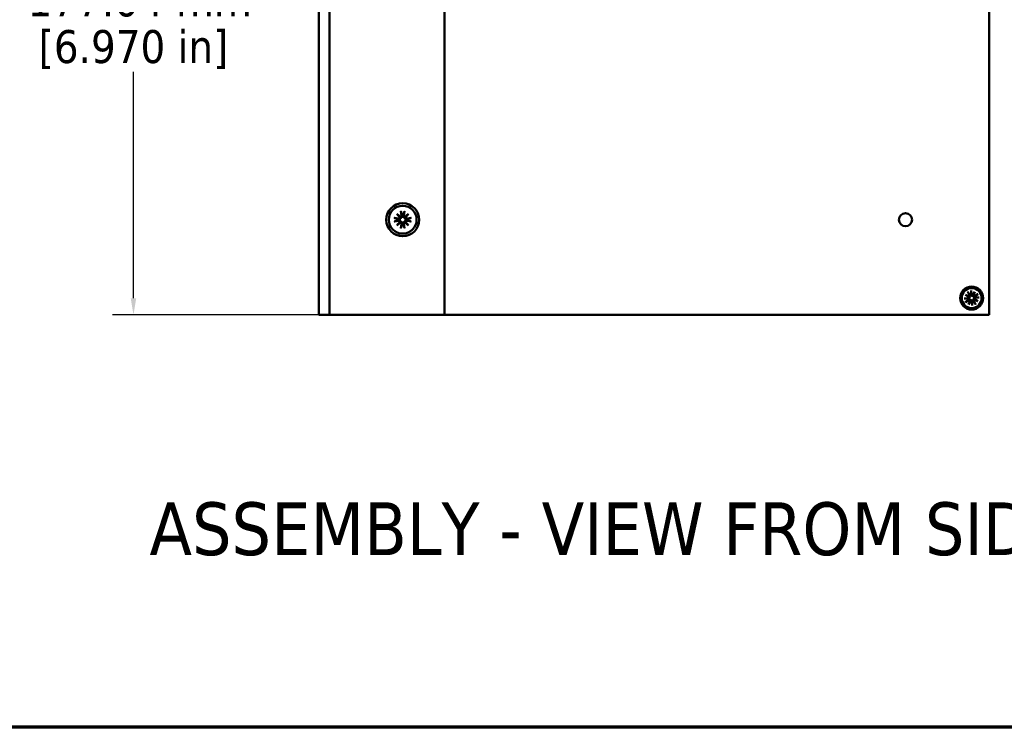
# Model space of a CAD drawing. Header units: millimetres. Extents: x 25 to 1702, y 51 to 1067.
# Tile 9 of 15: x 790 to 1088, y 51 to 265. Entities that reach past the tile are written whole.
import ezdxf

# ---------------------------------------------------------------- set-up
doc = ezdxf.new("R2010")
doc.units = ezdxf.units.MM
doc.header["$LTSCALE"] = 2
for name, color, linetype, lineweight in [('Border (ANSI)', 7, 'Continuous', 70), ('Dimension (ANSI)', 7, 'Continuous', 25), ('Symbol (ANSI)', 7, 'Continuous', 25), ('Visible (ANSI)', 7, 'Continuous', 50)]:
    doc.layers.add(name, color=color, linetype=linetype, lineweight=lineweight)
doc.styles.add('Label Text (ANSI)', font='tahoma.ttf')
doc.styles.add('Note Text (ANSI)', font='tahoma.ttf')
doc.dimstyles.new('Default - mm (ANSI)', dxfattribs={"dimscale": 2, "dimtxt": 5, "dimasz": 2.5, "dimexe": 3.175, "dimexo": 1.6002, "dimgap": 0.8, "dimtad": 0, "dimtih": 1, "dimtoh": 1, "dimrnd": 1e-08, "dimzin": 0, "dimdsep": 46, "dimtxsty": 'Note Text (ANSI)', "dimcen": 0.09, "dimdle": 10, "dimclrd": 256, "dimclre": 256, "dimclrt": 256, "dimadec": 1, "dimazin": 0, "dimtfac": 0.6096, "dimtofl": 0, "dimtmove": 0, "dimatfit": 3, "dimldrblk": 'Filled-1', "dimfxl": 1, "dimtolj": 1, "dimtzin": 0, "dimlwd": -1, "dimlwe": -1, "dimarcsym": 0})

# ---------------------------------------------------------------- blocks, each defined once
blk = doc.blocks.new('*D7')
at = {"layer": 'Defpoints', "color": 0, "transparency": 16777216}
for p in [(884.44, 352.89), (824.06, 175.85), (884.44, 175.85)]:
    blk.add_point(p, dxfattribs=at)
at = {"layer": 'Dimension (ANSI)', "transparency": 16777216}
for p, q in [((881.24, 352.89), (817.71, 352.89)), ((824.06, 347.89), (824.06, 279.32)), ((824.06, 180.85), (824.06, 249.43)), ((881.24, 175.85), (817.71, 175.85))]:
    blk.add_line(p, q, dxfattribs=at)
for points in [[(823.22, 347.89), (824.89, 347.89), (824.06, 352.89)], [(823.22, 180.85), (824.89, 180.85), (824.06, 175.85)]]:
    blk.add_solid(points, dxfattribs=at)
at = {"layer": 'Dimension (ANSI)', "transparency": 16777216, "char_height": 10, "attachment_point": 5, "style": 'Note Text (ANSI)'}
for s, insert in [('\\A1; 177.04 mm', (824.06, 271.18)), ('\\A1;[6.970 in]', (824.06, 256.23))]:
    blk.add_mtext(s, dxfattribs=dict(at, insert=insert))
blk = doc.blocks.new('Filled-1')
at = {"color": 0}
for p, q in [((0, 0), (-1, 0.333)), ((-1, 0.333), (-1, -0.333)), ((-1, 0), (0, 0)), ((-1, -0.333), (0, 0))]:
    blk.add_line(p, q, dxfattribs=at)
at = {"color": 0, "flags": 128}
blk.add_lwpolyline([(-1, -0.333), (0, 0), (-1, 0.333), (-1, -0.333)], dxfattribs=at)
at = {"color": 0}
blk.add_solid([(-1, -0.333), (0, 0), (-1, 0.333), (-1, -0.333)], dxfattribs=at)
blk = doc.blocks.new('Borders Default Border')
at = {"layer": 'Border (ANSI)', "flags": 128}
blk.add_lwpolyline([(12.7, 25.4), (12.7, 533.4), (850.9, 533.4), (850.9, 25.4), (12.7, 25.4)], dxfattribs=at)

msp = doc.modelspace()

# ---------------------------------------------------------------- linework, layer by layer
at = {"layer": 'Visible (ANSI)'}
for p, q in [((880.2651, 175.8527), (880.2651, 352.8907)), ((883.4401, 175.8527), (883.4401, 352.8907)), ((918.3651, 175.8527), (918.3651, 352.8907)), ((1083.4651, 352.9003), (1083.4651, 175.8623)), ((903.887, 206.4344), (905.007, 205.4783)), ((903.887, 206.4344), (904.818, 205.5033)), ((904.843, 205.3143), (903.887, 206.4344)), ((905.1262, 207.2442), (905.3218, 205.8658)), ((906.2039, 207.2442), (906.0083, 205.8658)), ((906.3231, 205.4783), (907.4431, 206.4344)), ((907.4431, 206.4344), (906.4871, 205.3143)), ((907.4431, 206.4344), (906.5121, 205.5033)), ((903.0771, 205.1951), (904.4555, 204.9995)), ((903.0771, 204.1174), (904.4555, 204.313)), ((903.887, 202.8782), (904.843, 203.9982)), ((905.007, 203.8342), (903.887, 202.8782)), ((903.887, 202.8782), (904.818, 203.8092)), ((904.818, 205.5033), (905.0797, 205.2416)), ((904.818, 203.8092), (905.0797, 204.0709)), ((905.1262, 202.0683), (905.3218, 203.4467)), ((906.2039, 202.0683), (906.0083, 203.4467)), ((906.5121, 205.5033), (906.2504, 205.2416)), ((906.5121, 203.8092), (906.2504, 204.0709)), ((907.4431, 202.8782), (906.3231, 203.8342)), ((906.4871, 203.9982), (907.4431, 202.8782)), ((907.4431, 202.8782), (906.5121, 203.8092)), ((908.253, 205.1951), (906.8746, 204.9995)), ((908.253, 204.1174), (906.8746, 204.313)), ((1076.9282, 182.8205), (1077.5175, 181.777)), ((1077.9417, 181.9508), (1077.9306, 182.1021)), ((1077.9658, 183.1607), (1078.1088, 181.9708)), ((1078.416, 181.732), (1079.0946, 182.8079)), ((1079.0946, 182.8079), (1078.5818, 181.7946)), ((1079.0946, 182.8079), (1078.6294, 181.624)), ((1080.0473, 182.1071), (1079.0038, 181.5178)), ((1075.8746, 180.7391), (1077.0645, 180.882)), ((1076.2148, 179.7014), (1077.2584, 180.2907)), ((1076.2274, 181.8679), (1077.4113, 181.4026)), ((1076.2274, 181.8679), (1077.2407, 181.355)), ((1077.3033, 181.1892), (1076.2274, 181.8679)), ((1077.0846, 180.7149), (1076.9332, 180.7038)), ((1077.0471, 180.3566), (1077.1756, 180.4373)), ((1077.1675, 179.0006), (1077.6327, 180.1845)), ((1077.8461, 180.0765), (1077.1675, 179.0006)), ((1077.1675, 179.0006), (1077.6804, 180.0139)), ((1077.2407, 181.355), (1077.4828, 181.2324)), ((1077.5834, 181.9883), (1077.664, 181.8597)), ((1077.6804, 180.0139), (1077.8029, 180.256)), ((1078.2963, 178.6478), (1078.1533, 179.8377)), ((1078.3204, 179.8578), (1078.3315, 179.7064)), ((1078.5818, 181.7946), (1078.4592, 181.5525)), ((1078.6787, 179.8203), (1078.5981, 179.9488)), ((1079.3339, 178.988), (1078.7446, 180.0316)), ((1079.0214, 180.4536), (1078.7793, 180.5761)), ((1080.0347, 179.9407), (1078.8508, 180.4059)), ((1078.9588, 180.6193), (1080.0347, 179.9407)), ((1080.0347, 179.9407), (1079.0214, 180.4536)), ((1079.2151, 181.4519), (1079.0865, 181.3713)), ((1079.1775, 181.0936), (1079.3289, 181.1047)), ((1080.3875, 181.0695), (1079.1976, 180.9265)), ((882.4401, 175.8527), (880.2651, 175.8527)), ((882.4401, 175.8527), (883.4401, 175.8527)), ((884.4401, 175.8527), (883.4401, 175.8527)), ((916.3651, 175.8527), (884.4401, 175.8527)), ((916.3651, 175.8527), (918.3651, 175.8527)), ((1083.4651, 175.8623), (918.3651, 175.8623))]:
    msp.add_line(p, q, dxfattribs=at)
at = {"layer": 'Visible (ANSI)', "flags": 128}
for points in [[(905.1623, 207.0615), (905.161, 207.0658), (905.1595, 207.0707), (905.1581, 207.0759), (905.1566, 207.0814), (905.1551, 207.0873), (905.1536, 207.0933), (905.1521, 207.0995), (905.1506, 207.106), (905.1491, 207.1131), (905.1475, 207.1206), (905.1459, 207.1285), (905.1442, 207.1366), (905.1426, 207.1448), (905.141, 207.1532), (905.1395, 207.1615), (905.138, 207.1698), (905.1365, 207.1786), (905.135, 207.1877), (905.1334, 207.197), (905.1319, 207.2066), (905.1304, 207.2162), (905.1289, 207.2257), (905.1275, 207.2351), (905.1262, 207.2442)], [(905.1624, 207.0614), (905.1841, 206.995), (905.2051, 206.9307), (905.2255, 206.8684), (905.2452, 206.808), (905.2644, 206.7495), (905.2829, 206.6927), (905.3009, 206.6375), (905.3184, 206.584), (905.3354, 206.532), (905.3519, 206.4814), (905.368, 206.4322), (905.3836, 206.3844), (905.3988, 206.3378), (905.4135, 206.2925), (905.4279, 206.2483), (905.4419, 206.2053), (905.4556, 206.1634), (905.4689, 206.1225), (905.4818, 206.0826), (905.4945, 206.0437), (905.5068, 206.0057), (905.5188, 205.9687), (905.5306, 205.9324), (905.542, 205.897)], [(905.7881, 205.897), (905.7995, 205.9324), (905.8113, 205.9687), (905.8233, 206.0057), (905.8357, 206.0437), (905.8483, 206.0826), (905.8613, 206.1225), (905.8746, 206.1634), (905.8882, 206.2053), (905.9022, 206.2483), (905.9166, 206.2925), (905.9314, 206.3378), (905.9465, 206.3844), (905.9621, 206.4322), (905.9782, 206.4814), (905.9947, 206.532), (906.0117, 206.584), (906.0292, 206.6375), (906.0472, 206.6927), (906.0658, 206.7495), (906.0849, 206.808), (906.1046, 206.8684), (906.125, 206.9307), (906.146, 206.995), (906.1678, 207.0614)], [(906.2039, 207.2442), (906.2026, 207.2351), (906.2012, 207.2257), (906.1997, 207.2162), (906.1982, 207.2066), (906.1967, 207.197), (906.1952, 207.1877), (906.1936, 207.1786), (906.1921, 207.1698), (906.1906, 207.1615), (906.1891, 207.1532), (906.1875, 207.1448), (906.1859, 207.1366), (906.1843, 207.1285), (906.1826, 207.1206), (906.181, 207.1131), (906.1795, 207.106), (906.178, 207.0995), (906.1765, 207.0933), (906.175, 207.0873), (906.1735, 207.0814), (906.172, 207.0759), (906.1706, 207.0707), (906.1691, 207.0658), (906.1678, 207.0615)], [(903.0771, 205.1951), (903.0862, 205.1938), (903.0956, 205.1924), (903.1051, 205.1909), (903.1147, 205.1894), (903.1243, 205.1879), (903.1336, 205.1864), (903.1427, 205.1848), (903.1515, 205.1833), (903.1598, 205.1818), (903.1681, 205.1803), (903.1765, 205.1787), (903.1847, 205.1771), (903.1929, 205.1755), (903.2007, 205.1738), (903.2082, 205.1722), (903.2153, 205.1707), (903.2218, 205.1692), (903.228, 205.1677), (903.2341, 205.1662), (903.2399, 205.1647), (903.2454, 205.1632), (903.2507, 205.1618), (903.2555, 205.1603), (903.2599, 205.159)], [(903.2599, 204.1535), (903.2555, 204.1522), (903.2507, 204.1507), (903.2454, 204.1493), (903.2399, 204.1478), (903.2341, 204.1463), (903.228, 204.1448), (903.2218, 204.1433), (903.2153, 204.1418), (903.2082, 204.1403), (903.2007, 204.1387), (903.1929, 204.1371), (903.1847, 204.1354), (903.1765, 204.1338), (903.1681, 204.1322), (903.1598, 204.1307), (903.1515, 204.1292), (903.1427, 204.1277), (903.1336, 204.1262), (903.1243, 204.1246), (903.1147, 204.1231), (903.1051, 204.1216), (903.0956, 204.1201), (903.0862, 204.1187), (903.0771, 204.1174)], [(904.4243, 204.7793), (904.3889, 204.7907), (904.3527, 204.8025), (904.3156, 204.8145), (904.2776, 204.8269), (904.2387, 204.8395), (904.1988, 204.8525), (904.1579, 204.8658), (904.116, 204.8794), (904.073, 204.8934), (904.0288, 204.9078), (903.9835, 204.9226), (903.937, 204.9377), (903.8891, 204.9534), (903.8399, 204.9694), (903.7894, 204.9859), (903.7373, 205.0029), (903.6838, 205.0204), (903.6286, 205.0384), (903.5718, 205.057), (903.5133, 205.0761), (903.4529, 205.0958), (903.3906, 205.1162), (903.3263, 205.1372), (903.2599, 205.159)], [(903.2599, 204.1536), (903.3263, 204.1753), (903.3906, 204.1963), (903.4529, 204.2167), (903.5133, 204.2364), (903.5718, 204.2556), (903.6286, 204.2741), (903.6838, 204.2921), (903.7373, 204.3096), (903.7894, 204.3266), (903.8399, 204.3431), (903.8891, 204.3592), (903.937, 204.3748), (903.9835, 204.39), (904.0288, 204.4047), (904.073, 204.4191), (904.116, 204.4331), (904.1579, 204.4468), (904.1988, 204.4601), (904.2387, 204.473), (904.2776, 204.4857), (904.3156, 204.498), (904.3527, 204.51), (904.3889, 204.5218), (904.4243, 204.5332)], [(904.4376, 204.7751), (904.437, 204.7753), (904.4365, 204.7755), (904.4359, 204.7756), (904.4354, 204.7758), (904.4348, 204.776), (904.4343, 204.7761), (904.4337, 204.7763), (904.4332, 204.7765), (904.4326, 204.7766), (904.4321, 204.7768), (904.4315, 204.777), (904.4309, 204.7772), (904.4304, 204.7773), (904.4298, 204.7775), (904.4293, 204.7777), (904.4287, 204.7779), (904.4282, 204.778), (904.4276, 204.7782), (904.4271, 204.7784), (904.4265, 204.7786), (904.4259, 204.7787), (904.4254, 204.7789), (904.4248, 204.7791), (904.4243, 204.7793)], [(904.4243, 204.5332), (904.4248, 204.5334), (904.4254, 204.5336), (904.4259, 204.5338), (904.4265, 204.534), (904.4271, 204.5341), (904.4276, 204.5343), (904.4282, 204.5345), (904.4287, 204.5347), (904.4293, 204.5348), (904.4298, 204.535), (904.4304, 204.5352), (904.4309, 204.5354), (904.4315, 204.5355), (904.4321, 204.5357), (904.4326, 204.5359), (904.4332, 204.536), (904.4337, 204.5362), (904.4343, 204.5364), (904.4348, 204.5366), (904.4354, 204.5367), (904.4359, 204.5369), (904.4365, 204.5371), (904.437, 204.5372), (904.4376, 204.5374)], [(905.0797, 205.2416), (905.0732, 205.2039), (905.064, 205.1661), (905.0519, 205.1289), (905.0373, 205.0927), (905.0204, 205.0582), (905.0015, 205.0256), (904.98, 204.9939), (904.9559, 204.9633), (904.9296, 204.9343), (904.9013, 204.9075), (904.8717, 204.8831), (904.8412, 204.8613), (904.8104, 204.8422), (904.7796, 204.8258), (904.7474, 204.8112), (904.714, 204.7985), (904.6796, 204.7878), (904.6444, 204.7793), (904.609, 204.7732), (904.5735, 204.7694), (904.5383, 204.7677), (904.5039, 204.7682), (904.4706, 204.7707), (904.4376, 204.7751)], [(904.4376, 204.5374), (904.4706, 204.5418), (904.5039, 204.5443), (904.5383, 204.5448), (904.5735, 204.5432), (904.609, 204.5393), (904.6444, 204.5332), (904.6796, 204.5247), (904.714, 204.514), (904.7474, 204.5013), (904.7796, 204.4867), (904.8104, 204.4703), (904.8412, 204.4512), (904.8717, 204.4294), (904.9013, 204.405), (904.9296, 204.3782), (904.9559, 204.3492), (904.98, 204.3186), (905.0015, 204.2869), (905.0204, 204.2544), (905.0373, 204.2198), (905.0519, 204.1837), (905.064, 204.1464), (905.0732, 204.1087), (905.0797, 204.0709)], [(905.5462, 205.8837), (905.5506, 205.8507), (905.5531, 205.8174), (905.5536, 205.783), (905.5519, 205.7479), (905.5481, 205.7124), (905.542, 205.6769), (905.5335, 205.6418), (905.5228, 205.6073), (905.5101, 205.5739), (905.4955, 205.5417), (905.4791, 205.5109), (905.46, 205.4802), (905.4382, 205.4496), (905.4138, 205.42), (905.387, 205.3918), (905.358, 205.3654), (905.3274, 205.3413), (905.2957, 205.3198), (905.2631, 205.3009), (905.2286, 205.284), (905.1925, 205.2694), (905.1552, 205.2574), (905.1175, 205.2481), (905.0797, 205.2416)], [(905.0797, 204.0709), (905.1175, 204.0644), (905.1552, 204.0552), (905.1925, 204.0431), (905.2286, 204.0285), (905.2631, 204.0116), (905.2957, 203.9928), (905.3274, 203.9712), (905.358, 203.9471), (905.387, 203.9208), (905.4138, 203.8925), (905.4382, 203.8629), (905.46, 203.8324), (905.4791, 203.8016), (905.4955, 203.7708), (905.5101, 203.7386), (905.5228, 203.7052), (905.5335, 203.6708), (905.542, 203.6356), (905.5481, 203.6002), (905.5519, 203.5647), (905.5536, 203.5295), (905.5531, 203.4951), (905.5506, 203.4618), (905.5462, 203.4288)], [(905.542, 203.4155), (905.5306, 203.3801), (905.5188, 203.3439), (905.5068, 203.3068), (905.4945, 203.2688), (905.4818, 203.2299), (905.4689, 203.19), (905.4556, 203.1492), (905.4419, 203.1072), (905.4279, 203.0642), (905.4135, 203.0201), (905.3988, 202.9747), (905.3836, 202.9282), (905.368, 202.8803), (905.3519, 202.8311), (905.3354, 202.7806), (905.3184, 202.7285), (905.3009, 202.675), (905.2829, 202.6198), (905.2644, 202.563), (905.2452, 202.5045), (905.2255, 202.4441), (905.2051, 202.3818), (905.1841, 202.3175), (905.1624, 202.2511)], [(905.542, 205.897), (905.5422, 205.8965), (905.5424, 205.8959), (905.5426, 205.8954), (905.5428, 205.8948), (905.5429, 205.8943), (905.5431, 205.8937), (905.5433, 205.8932), (905.5435, 205.8926), (905.5436, 205.892), (905.5438, 205.8915), (905.544, 205.8909), (905.5442, 205.8904), (905.5443, 205.8898), (905.5445, 205.8893), (905.5447, 205.8887), (905.5448, 205.8882), (905.545, 205.8876), (905.5452, 205.887), (905.5454, 205.8865), (905.5455, 205.8859), (905.5457, 205.8854), (905.5459, 205.8848), (905.546, 205.8843), (905.5462, 205.8837)], [(905.5462, 203.4288), (905.546, 203.4283), (905.5459, 203.4277), (905.5457, 203.4271), (905.5455, 203.4266), (905.5454, 203.426), (905.5452, 203.4255), (905.545, 203.4249), (905.5448, 203.4244), (905.5447, 203.4238), (905.5445, 203.4233), (905.5443, 203.4227), (905.5442, 203.4221), (905.544, 203.4216), (905.5438, 203.421), (905.5436, 203.4205), (905.5435, 203.4199), (905.5433, 203.4194), (905.5431, 203.4188), (905.5429, 203.4183), (905.5428, 203.4177), (905.5426, 203.4171), (905.5424, 203.4166), (905.5422, 203.416), (905.542, 203.4155)], [(906.2504, 205.2416), (906.2127, 205.2481), (906.1749, 205.2574), (906.1377, 205.2694), (906.1015, 205.284), (906.067, 205.3009), (906.0344, 205.3198), (906.0027, 205.3413), (905.9721, 205.3654), (905.9431, 205.3918), (905.9163, 205.42), (905.8919, 205.4496), (905.8701, 205.4802), (905.851, 205.5109), (905.8346, 205.5417), (905.82, 205.5739), (905.8073, 205.6073), (905.7966, 205.6418), (905.7881, 205.6769), (905.782, 205.7124), (905.7782, 205.7479), (905.7765, 205.783), (905.777, 205.8174), (905.7795, 205.8507), (905.7839, 205.8837)], [(905.7839, 203.4288), (905.7795, 203.4618), (905.777, 203.4951), (905.7765, 203.5295), (905.7782, 203.5647), (905.782, 203.6002), (905.7881, 203.6356), (905.7966, 203.6708), (905.8073, 203.7052), (905.82, 203.7386), (905.8346, 203.7708), (905.851, 203.8016), (905.8701, 203.8324), (905.8919, 203.8629), (905.9163, 203.8925), (905.9431, 203.9208), (905.9721, 203.9471), (906.0027, 203.9712), (906.0344, 203.9928), (906.067, 204.0116), (906.1015, 204.0285), (906.1377, 204.0431), (906.1749, 204.0552), (906.2127, 204.0644), (906.2504, 204.0709)], [(905.7839, 205.8837), (905.7841, 205.8843), (905.7843, 205.8848), (905.7844, 205.8854), (905.7846, 205.8859), (905.7848, 205.8865), (905.7849, 205.887), (905.7851, 205.8876), (905.7853, 205.8882), (905.7854, 205.8887), (905.7856, 205.8893), (905.7858, 205.8898), (905.786, 205.8904), (905.7861, 205.8909), (905.7863, 205.8915), (905.7865, 205.892), (905.7867, 205.8926), (905.7868, 205.8932), (905.787, 205.8937), (905.7872, 205.8943), (905.7874, 205.8948), (905.7875, 205.8954), (905.7877, 205.8959), (905.7879, 205.8965), (905.7881, 205.897)], [(905.7881, 203.4155), (905.7879, 203.416), (905.7877, 203.4166), (905.7875, 203.4171), (905.7874, 203.4177), (905.7872, 203.4183), (905.787, 203.4188), (905.7868, 203.4194), (905.7867, 203.4199), (905.7865, 203.4205), (905.7863, 203.421), (905.7861, 203.4216), (905.786, 203.4221), (905.7858, 203.4227), (905.7856, 203.4233), (905.7854, 203.4238), (905.7853, 203.4244), (905.7851, 203.4249), (905.7849, 203.4255), (905.7848, 203.426), (905.7846, 203.4266), (905.7844, 203.4271), (905.7843, 203.4277), (905.7841, 203.4283), (905.7839, 203.4288)], [(906.1678, 202.2511), (906.146, 202.3175), (906.125, 202.3818), (906.1046, 202.4441), (906.0849, 202.5045), (906.0658, 202.563), (906.0472, 202.6198), (906.0292, 202.675), (906.0117, 202.7285), (905.9947, 202.7806), (905.9782, 202.8311), (905.9621, 202.8803), (905.9465, 202.9282), (905.9314, 202.9747), (905.9166, 203.0201), (905.9022, 203.0642), (905.8882, 203.1072), (905.8746, 203.1492), (905.8613, 203.19), (905.8483, 203.2299), (905.8357, 203.2688), (905.8233, 203.3068), (905.8113, 203.3439), (905.7995, 203.3801), (905.7881, 203.4155)], [(906.8925, 204.7751), (906.8595, 204.7707), (906.8262, 204.7682), (906.7918, 204.7677), (906.7567, 204.7694), (906.7212, 204.7732), (906.6857, 204.7793), (906.6506, 204.7878), (906.6161, 204.7985), (906.5827, 204.8112), (906.5505, 204.8258), (906.5197, 204.8422), (906.4889, 204.8613), (906.4584, 204.8831), (906.4288, 204.9075), (906.4006, 204.9343), (906.3742, 204.9633), (906.3501, 204.9939), (906.3286, 205.0256), (906.3097, 205.0582), (906.2928, 205.0927), (906.2782, 205.1289), (906.2662, 205.1661), (906.2569, 205.2039), (906.2504, 205.2416)], [(906.2504, 204.0709), (906.2569, 204.1087), (906.2662, 204.1464), (906.2782, 204.1837), (906.2928, 204.2198), (906.3097, 204.2544), (906.3286, 204.2869), (906.3501, 204.3186), (906.3742, 204.3492), (906.4006, 204.3782), (906.4288, 204.405), (906.4584, 204.4294), (906.4889, 204.4512), (906.5197, 204.4703), (906.5505, 204.4867), (906.5827, 204.5013), (906.6161, 204.514), (906.6506, 204.5247), (906.6857, 204.5332), (906.7212, 204.5393), (906.7567, 204.5432), (906.7918, 204.5448), (906.8262, 204.5443), (906.8595, 204.5418), (906.8925, 204.5374)], [(906.9058, 204.7793), (906.9053, 204.7791), (906.9047, 204.7789), (906.9042, 204.7787), (906.9036, 204.7786), (906.9031, 204.7784), (906.9025, 204.7782), (906.902, 204.778), (906.9014, 204.7779), (906.9008, 204.7777), (906.9003, 204.7775), (906.8997, 204.7773), (906.8992, 204.7772), (906.8986, 204.777), (906.8981, 204.7768), (906.8975, 204.7766), (906.897, 204.7765), (906.8964, 204.7763), (906.8958, 204.7761), (906.8953, 204.776), (906.8947, 204.7758), (906.8942, 204.7756), (906.8936, 204.7755), (906.8931, 204.7753), (906.8925, 204.7751)], [(906.8925, 204.5374), (906.8931, 204.5372), (906.8936, 204.5371), (906.8942, 204.5369), (906.8947, 204.5367), (906.8953, 204.5366), (906.8958, 204.5364), (906.8964, 204.5362), (906.897, 204.536), (906.8975, 204.5359), (906.8981, 204.5357), (906.8986, 204.5355), (906.8992, 204.5354), (906.8997, 204.5352), (906.9003, 204.535), (906.9008, 204.5348), (906.9014, 204.5347), (906.902, 204.5345), (906.9025, 204.5343), (906.9031, 204.5341), (906.9036, 204.534), (906.9042, 204.5338), (906.9047, 204.5336), (906.9053, 204.5334), (906.9058, 204.5332)], [(908.0702, 205.159), (908.0038, 205.1372), (907.9395, 205.1162), (907.8772, 205.0958), (907.8168, 205.0761), (907.7583, 205.057), (907.7015, 205.0384), (907.6463, 205.0204), (907.5928, 205.0029), (907.5408, 204.9859), (907.4902, 204.9694), (907.441, 204.9534), (907.3932, 204.9377), (907.3466, 204.9226), (907.3013, 204.9078), (907.2571, 204.8934), (907.2141, 204.8794), (907.1722, 204.8658), (907.1313, 204.8525), (907.0914, 204.8395), (907.0525, 204.8269), (907.0145, 204.8145), (906.9774, 204.8025), (906.9412, 204.7907), (906.9058, 204.7793)], [(906.9058, 204.5332), (906.9412, 204.5218), (906.9774, 204.51), (907.0145, 204.498), (907.0525, 204.4857), (907.0914, 204.473), (907.1313, 204.4601), (907.1722, 204.4468), (907.2141, 204.4331), (907.2571, 204.4191), (907.3013, 204.4047), (907.3466, 204.39), (907.3932, 204.3748), (907.441, 204.3592), (907.4902, 204.3431), (907.5408, 204.3266), (907.5928, 204.3096), (907.6463, 204.2921), (907.7015, 204.2741), (907.7583, 204.2556), (907.8168, 204.2364), (907.8772, 204.2167), (907.9395, 204.1963), (908.0038, 204.1753), (908.0702, 204.1536)], [(908.0702, 205.159), (908.0746, 205.1603), (908.0795, 205.1618), (908.0847, 205.1632), (908.0902, 205.1647), (908.0961, 205.1662), (908.1021, 205.1677), (908.1083, 205.1692), (908.1148, 205.1707), (908.1219, 205.1722), (908.1294, 205.1738), (908.1373, 205.1755), (908.1454, 205.1771), (908.1536, 205.1787), (908.162, 205.1803), (908.1703, 205.1818), (908.1786, 205.1833), (908.1874, 205.1848), (908.1965, 205.1864), (908.2058, 205.1879), (908.2154, 205.1894), (908.225, 205.1909), (908.2345, 205.1924), (908.2439, 205.1938), (908.253, 205.1951)], [(908.253, 204.1174), (908.2439, 204.1187), (908.2345, 204.1201), (908.225, 204.1216), (908.2154, 204.1231), (908.2058, 204.1246), (908.1965, 204.1262), (908.1874, 204.1277), (908.1786, 204.1292), (908.1703, 204.1307), (908.162, 204.1322), (908.1536, 204.1338), (908.1454, 204.1354), (908.1373, 204.1371), (908.1294, 204.1387), (908.1219, 204.1403), (908.1148, 204.1418), (908.1083, 204.1433), (908.1021, 204.1448), (908.0961, 204.1463), (908.0902, 204.1478), (908.0847, 204.1493), (908.0795, 204.1507), (908.0746, 204.1522), (908.0702, 204.1535)], [(905.1262, 202.0683), (905.1275, 202.0774), (905.1289, 202.0868), (905.1304, 202.0963), (905.1319, 202.1059), (905.1334, 202.1155), (905.135, 202.1249), (905.1365, 202.134), (905.138, 202.1427), (905.1395, 202.151), (905.141, 202.1593), (905.1426, 202.1677), (905.1442, 202.176), (905.1459, 202.1841), (905.1475, 202.1919), (905.1491, 202.1994), (905.1506, 202.2065), (905.1521, 202.213), (905.1536, 202.2192), (905.1551, 202.2253), (905.1566, 202.2311), (905.1581, 202.2366), (905.1595, 202.2419), (905.161, 202.2467), (905.1623, 202.2511)], [(906.1678, 202.2511), (906.1691, 202.2467), (906.1706, 202.2419), (906.172, 202.2366), (906.1735, 202.2311), (906.175, 202.2253), (906.1765, 202.2192), (906.178, 202.213), (906.1795, 202.2065), (906.181, 202.1994), (906.1826, 202.1919), (906.1843, 202.1841), (906.1859, 202.176), (906.1875, 202.1677), (906.1891, 202.1593), (906.1906, 202.151), (906.1921, 202.1427), (906.1936, 202.134), (906.1952, 202.1249), (906.1967, 202.1155), (906.1982, 202.1059), (906.1997, 202.0963), (906.2012, 202.0868), (906.2026, 202.0774), (906.2039, 202.0683)], [(1077.0285, 182.6635), (1077.0256, 182.6671), (1077.0225, 182.671), (1077.0193, 182.6754), (1077.0158, 182.68), (1077.0123, 182.6849), (1077.0087, 182.69), (1077.0051, 182.6952), (1077.0013, 182.7007), (1076.9973, 182.7068), (1076.9931, 182.7132), (1076.9887, 182.7199), (1076.9843, 182.7268), (1076.9797, 182.734), (1076.9752, 182.7411), (1076.9707, 182.7483), (1076.9663, 182.7556), (1076.9617, 182.7631), (1076.957, 182.771), (1076.9521, 182.7792), (1076.9472, 182.7875), (1076.9423, 182.7959), (1076.9375, 182.8043), (1076.9328, 182.8125), (1076.9282, 182.8205)], [(1077.0285, 182.6634), (1077.0582, 182.6274), (1077.0871, 182.5923), (1077.1153, 182.558), (1077.1429, 182.5245), (1077.1698, 182.4918), (1077.1961, 182.4599), (1077.2217, 182.4287), (1077.2469, 182.3982), (1077.2714, 182.3683), (1077.2954, 182.3391), (1077.3189, 182.3106), (1077.3419, 182.2826), (1077.3643, 182.2552), (1077.3864, 182.2285), (1077.4079, 182.2022), (1077.429, 182.1765), (1077.4497, 182.1513), (1077.4699, 182.1267), (1077.4898, 182.1025), (1077.5092, 182.0787), (1077.5283, 182.0555), (1077.547, 182.0326), (1077.5654, 182.0102), (1077.5834, 181.9883)], [(1077.9306, 182.1021), (1077.9321, 182.1305), (1077.9336, 182.1594), (1077.9352, 182.1889), (1077.9368, 182.2189), (1077.9384, 182.2495), (1077.9401, 182.2808), (1077.9418, 182.3127), (1077.9436, 182.3452), (1077.9454, 182.3784), (1077.9472, 182.4123), (1077.9491, 182.447), (1077.951, 182.4823), (1077.953, 182.5184), (1077.955, 182.5554), (1077.957, 182.5931), (1077.9591, 182.6317), (1077.9613, 182.6711), (1077.9635, 182.7115), (1077.9658, 182.7528), (1077.9681, 182.7951), (1077.9705, 182.8384), (1077.9729, 182.8827), (1077.9755, 182.9282), (1077.978, 182.9747)], [(1077.9658, 183.1607), (1077.9669, 183.1515), (1077.968, 183.1421), (1077.969, 183.1325), (1077.9701, 183.1229), (1077.971, 183.1133), (1077.972, 183.1038), (1077.9728, 183.0946), (1077.9736, 183.0858), (1077.9743, 183.0774), (1077.975, 183.0689), (1077.9756, 183.0605), (1077.9762, 183.052), (1077.9767, 183.0438), (1077.9771, 183.0358), (1077.9775, 183.0281), (1077.9779, 183.0209), (1077.9781, 183.0142), (1077.9783, 183.0078), (1077.9784, 183.0016), (1077.9784, 182.9956), (1077.9784, 182.9898), (1077.9784, 182.9844), (1077.9782, 182.9794), (1077.978, 182.9748)], [(1079.8903, 182.0068), (1079.8939, 182.0097), (1079.8978, 182.0128), (1079.9022, 182.0161), (1079.9068, 182.0195), (1079.9117, 182.023), (1079.9167, 182.0266), (1079.922, 182.0302), (1079.9275, 182.034), (1079.9336, 182.038), (1079.94, 182.0422), (1079.9467, 182.0466), (1079.9536, 182.0511), (1079.9607, 182.0556), (1079.9679, 182.0601), (1079.9751, 182.0646), (1079.9823, 182.069), (1079.9899, 182.0736), (1079.9978, 182.0783), (1080.006, 182.0832), (1080.0143, 182.0881), (1080.0227, 182.093), (1080.0311, 182.0978), (1080.0393, 182.1025), (1080.0473, 182.1071)], [(1075.8746, 180.7391), (1075.8838, 180.7401), (1075.8932, 180.7412), (1075.9028, 180.7423), (1075.9125, 180.7433), (1075.9221, 180.7442), (1075.9315, 180.7452), (1075.9407, 180.746), (1075.9495, 180.7468), (1075.9579, 180.7475), (1075.9664, 180.7482), (1075.9749, 180.7488), (1075.9833, 180.7494), (1075.9915, 180.7499), (1075.9995, 180.7503), (1076.0072, 180.7507), (1076.0144, 180.7511), (1076.0211, 180.7513), (1076.0275, 180.7515), (1076.0337, 180.7516), (1076.0397, 180.7516), (1076.0455, 180.7516), (1076.0509, 180.7516), (1076.0559, 180.7514), (1076.0605, 180.7512)], [(1076.9332, 180.7038), (1076.9048, 180.7053), (1076.8759, 180.7068), (1076.8465, 180.7084), (1076.8164, 180.71), (1076.7858, 180.7116), (1076.7545, 180.7133), (1076.7226, 180.715), (1076.6901, 180.7168), (1076.6569, 180.7186), (1076.623, 180.7204), (1076.5884, 180.7223), (1076.553, 180.7242), (1076.5169, 180.7262), (1076.48, 180.7282), (1076.4422, 180.7302), (1076.4036, 180.7323), (1076.3642, 180.7345), (1076.3238, 180.7367), (1076.2825, 180.739), (1076.2402, 180.7413), (1076.1969, 180.7437), (1076.1526, 180.7462), (1076.1072, 180.7487), (1076.0606, 180.7512)], [(1076.3718, 179.8017), (1076.3683, 179.7988), (1076.3643, 179.7957), (1076.3599, 179.7925), (1076.3553, 179.789), (1076.3504, 179.7855), (1076.3454, 179.7819), (1076.3401, 179.7783), (1076.3346, 179.7745), (1076.3286, 179.7705), (1076.3222, 179.7663), (1076.3154, 179.7619), (1076.3085, 179.7575), (1076.3014, 179.7529), (1076.2942, 179.7484), (1076.287, 179.744), (1076.2798, 179.7395), (1076.2722, 179.7349), (1076.2643, 179.7302), (1076.2561, 179.7253), (1076.2478, 179.7204), (1076.2394, 179.7155), (1076.2311, 179.7107), (1076.2228, 179.706), (1076.2148, 179.7014)], [(1076.3719, 179.8017), (1076.4079, 179.8314), (1076.443, 179.8603), (1076.4773, 179.8885), (1076.5108, 179.9161), (1076.5435, 179.943), (1076.5754, 179.9693), (1076.6066, 179.995), (1076.6372, 180.0201), (1076.667, 180.0446), (1076.6962, 180.0686), (1076.7248, 180.0921), (1076.7527, 180.1151), (1076.7801, 180.1375), (1076.8069, 180.1596), (1076.8331, 180.1811), (1076.8588, 180.2022), (1076.884, 180.2229), (1076.9087, 180.2431), (1076.9329, 180.263), (1076.9566, 180.2825), (1076.9799, 180.3015), (1077.0027, 180.3202), (1077.0251, 180.3386), (1077.0471, 180.3566)], [(1077.4828, 181.2324), (1077.488, 181.201), (1077.4909, 181.1687), (1077.4913, 181.136), (1077.4893, 181.1034), (1077.4849, 181.0715), (1077.4782, 181.0407), (1077.4691, 181.01), (1077.4575, 180.9796), (1077.4436, 180.9499), (1077.4275, 180.9217), (1077.4096, 180.8951), (1077.3904, 180.8705), (1077.3702, 180.8481), (1077.3492, 180.8278), (1077.3265, 180.8088), (1077.3023, 180.791), (1077.2769, 180.7748), (1077.2503, 180.7604), (1077.223, 180.748), (1077.1953, 180.7375), (1077.1674, 180.729), (1077.1399, 180.7225), (1077.1125, 180.7179), (1077.0846, 180.7149)], [(1077.1756, 180.4373), (1077.1999, 180.4514), (1077.2247, 180.4639), (1077.2507, 180.475), (1077.2782, 180.4846), (1077.3068, 180.4926), (1077.3361, 180.4987), (1077.366, 180.5028), (1077.3961, 180.5049), (1077.4261, 180.5049), (1077.4557, 180.5029), (1077.4846, 180.4991), (1077.5141, 180.493), (1077.5442, 180.4845), (1077.5744, 180.4737), (1077.6041, 180.4604), (1077.6328, 180.4448), (1077.6602, 180.4271), (1077.6857, 180.4078), (1077.7093, 180.3869), (1077.7317, 180.3638), (1077.7527, 180.3388), (1077.7717, 180.3122), (1077.7885, 180.2844), (1077.8029, 180.256)], [(1077.664, 181.8597), (1077.6782, 181.8355), (1077.6907, 181.8107), (1077.7018, 181.7846), (1077.7114, 181.7571), (1077.7194, 181.7286), (1077.7255, 181.6992), (1077.7296, 181.6693), (1077.7317, 181.6392), (1077.7317, 181.6092), (1077.7297, 181.5796), (1077.7258, 181.5507), (1077.7198, 181.5212), (1077.7113, 181.4911), (1077.7005, 181.4609), (1077.6872, 181.4312), (1077.6716, 181.4025), (1077.6539, 181.3751), (1077.6346, 181.3496), (1077.6137, 181.326), (1077.5906, 181.3036), (1077.5656, 181.2826), (1077.539, 181.2636), (1077.5112, 181.2468), (1077.4828, 181.2324)], [(1077.8029, 180.256), (1077.8343, 180.2612), (1077.8667, 180.2641), (1077.8994, 180.2645), (1077.9319, 180.2625), (1077.9638, 180.2581), (1077.9946, 180.2514), (1078.0253, 180.2423), (1078.0557, 180.2307), (1078.0854, 180.2168), (1078.1137, 180.2007), (1078.1403, 180.1828), (1078.1649, 180.1636), (1078.1872, 180.1434), (1078.2075, 180.1224), (1078.2266, 180.0997), (1078.2443, 180.0755), (1078.2605, 180.0501), (1078.2749, 180.0235), (1078.2873, 179.9962), (1078.2978, 179.9685), (1078.3063, 179.9406), (1078.3128, 179.9131), (1078.3175, 179.8857), (1078.3204, 179.8578)], [(1078.4592, 181.5525), (1078.4278, 181.5473), (1078.3955, 181.5444), (1078.3628, 181.544), (1078.3302, 181.5461), (1078.2983, 181.5504), (1078.2675, 181.5571), (1078.2368, 181.5662), (1078.2064, 181.5778), (1078.1767, 181.5917), (1078.1484, 181.6078), (1078.1219, 181.6257), (1078.0973, 181.645), (1078.0749, 181.6651), (1078.0546, 181.6861), (1078.0355, 181.7088), (1078.0178, 181.733), (1078.0016, 181.7585), (1077.9872, 181.785), (1077.9748, 181.8123), (1077.9643, 181.84), (1077.9558, 181.8679), (1077.9493, 181.8955), (1077.9447, 181.9228), (1077.9417, 181.9508)], [(1078.3315, 179.7064), (1078.33, 179.6781), (1078.3285, 179.6491), (1078.3269, 179.6197), (1078.3253, 179.5896), (1078.3237, 179.559), (1078.322, 179.5277), (1078.3203, 179.4958), (1078.3185, 179.4633), (1078.3168, 179.4301), (1078.3149, 179.3962), (1078.313, 179.3616), (1078.3111, 179.3262), (1078.3092, 179.2901), (1078.3071, 179.2532), (1078.3051, 179.2154), (1078.303, 179.1768), (1078.3008, 179.1374), (1078.2986, 179.097), (1078.2963, 179.0557), (1078.294, 179.0134), (1078.2916, 178.9701), (1078.2892, 178.9258), (1078.2867, 178.8804), (1078.2841, 178.8338)], [(1079.0865, 181.3713), (1079.0623, 181.3571), (1079.0375, 181.3446), (1079.0114, 181.3336), (1078.9839, 181.3239), (1078.9554, 181.3159), (1078.926, 181.3098), (1078.8961, 181.3057), (1078.866, 181.3036), (1078.836, 181.3036), (1078.8064, 181.3056), (1078.7775, 181.3095), (1078.748, 181.3156), (1078.7179, 181.324), (1078.6877, 181.3348), (1078.658, 181.3481), (1078.6293, 181.3638), (1078.6019, 181.3814), (1078.5764, 181.4007), (1078.5528, 181.4216), (1078.5304, 181.4447), (1078.5094, 181.4698), (1078.4904, 181.4964), (1078.4736, 181.5241), (1078.4592, 181.5525)], [(1078.5981, 179.9488), (1078.5839, 179.9731), (1078.5714, 179.9979), (1078.5604, 180.0239), (1078.5507, 180.0514), (1078.5427, 180.08), (1078.5366, 180.1093), (1078.5325, 180.1392), (1078.5304, 180.1693), (1078.5304, 180.1994), (1078.5324, 180.2289), (1078.5363, 180.2578), (1078.5424, 180.2873), (1078.5508, 180.3174), (1078.5616, 180.3476), (1078.5749, 180.3773), (1078.5905, 180.406), (1078.6082, 180.4334), (1078.6275, 180.4589), (1078.6484, 180.4825), (1078.6715, 180.5049), (1078.6965, 180.5259), (1078.7231, 180.5449), (1078.7509, 180.5617), (1078.7793, 180.5761)], [(1079.2336, 179.1451), (1079.2039, 179.1811), (1079.175, 179.2162), (1079.1468, 179.2505), (1079.1193, 179.284), (1079.0923, 179.3167), (1079.0661, 179.3486), (1079.0404, 179.3798), (1079.0153, 179.4104), (1078.9907, 179.4402), (1078.9667, 179.4694), (1078.9432, 179.498), (1078.9203, 179.5259), (1078.8978, 179.5533), (1078.8758, 179.5801), (1078.8542, 179.6063), (1078.8331, 179.632), (1078.8124, 179.6572), (1078.7922, 179.6819), (1078.7723, 179.7061), (1078.7529, 179.7298), (1078.7338, 179.7531), (1078.7151, 179.7759), (1078.6967, 179.7983), (1078.6787, 179.8203)], [(1078.7793, 180.5761), (1078.7741, 180.6076), (1078.7712, 180.6399), (1078.7708, 180.6726), (1078.7728, 180.7051), (1078.7772, 180.737), (1078.7839, 180.7678), (1078.793, 180.7985), (1078.8046, 180.829), (1078.8185, 180.8586), (1078.8346, 180.8869), (1078.8525, 180.9135), (1078.8717, 180.9381), (1078.8919, 180.9604), (1078.9129, 180.9807), (1078.9356, 180.9998), (1078.9598, 181.0175), (1078.9853, 181.0337), (1079.0118, 181.0481), (1079.0391, 181.0605), (1079.0668, 181.071), (1079.0947, 181.0795), (1079.1222, 181.086), (1079.1496, 181.0907), (1079.1775, 181.0936)], [(1079.8902, 182.0068), (1079.8542, 181.9772), (1079.8191, 181.9482), (1079.7848, 181.92), (1079.7513, 181.8925), (1079.7186, 181.8656), (1079.6867, 181.8393), (1079.6555, 181.8136), (1079.625, 181.7885), (1079.5951, 181.7639), (1079.5659, 181.7399), (1079.5374, 181.7164), (1079.5094, 181.6935), (1079.482, 181.671), (1079.4553, 181.649), (1079.429, 181.6274), (1079.4033, 181.6063), (1079.3781, 181.5856), (1079.3534, 181.5654), (1079.3293, 181.5455), (1079.3055, 181.5261), (1079.2823, 181.507), (1079.2594, 181.4883), (1079.237, 181.4699), (1079.2151, 181.4519)], [(1079.2336, 179.1451), (1079.2365, 179.1415), (1079.2396, 179.1375), (1079.2429, 179.1332), (1079.2463, 179.1285), (1079.2498, 179.1236), (1079.2534, 179.1186), (1079.257, 179.1133), (1079.2608, 179.1078), (1079.2648, 179.1018), (1079.269, 179.0954), (1079.2734, 179.0886), (1079.2779, 179.0817), (1079.2824, 179.0746), (1079.2869, 179.0674), (1079.2914, 179.0602), (1079.2958, 179.053), (1079.3004, 179.0454), (1079.3051, 179.0375), (1079.31, 179.0293), (1079.3149, 179.021), (1079.3198, 179.0126), (1079.3246, 179.0043), (1079.3293, 178.996), (1079.3339, 178.988)], [(1079.3289, 181.1047), (1079.3573, 181.1032), (1079.3862, 181.1017), (1079.4157, 181.1001), (1079.4457, 181.0985), (1079.4763, 181.0969), (1079.5076, 181.0952), (1079.5395, 181.0935), (1079.572, 181.0918), (1079.6052, 181.09), (1079.6391, 181.0881), (1079.6737, 181.0863), (1079.7091, 181.0843), (1079.7452, 181.0824), (1079.7822, 181.0804), (1079.8199, 181.0783), (1079.8585, 181.0762), (1079.8979, 181.074), (1079.9383, 181.0718), (1079.9796, 181.0695), (1080.0219, 181.0672), (1080.0652, 181.0648), (1080.1095, 181.0624), (1080.155, 181.0599), (1080.2015, 181.0573)], [(1080.3875, 181.0695), (1080.3783, 181.0684), (1080.3689, 181.0673), (1080.3593, 181.0663), (1080.3497, 181.0653), (1080.34, 181.0643), (1080.3306, 181.0634), (1080.3214, 181.0625), (1080.3126, 181.0617), (1080.3042, 181.061), (1080.2957, 181.0603), (1080.2872, 181.0597), (1080.2788, 181.0592), (1080.2706, 181.0586), (1080.2626, 181.0582), (1080.2549, 181.0578), (1080.2477, 181.0575), (1080.241, 181.0572), (1080.2346, 181.057), (1080.2284, 181.0569), (1080.2224, 181.0569), (1080.2166, 181.0569), (1080.2112, 181.057), (1080.2062, 181.0571), (1080.2016, 181.0573)], [(1078.2963, 178.6478), (1078.2952, 178.657), (1078.2941, 178.6664), (1078.2931, 178.676), (1078.292, 178.6857), (1078.2911, 178.6953), (1078.2901, 178.7047), (1078.2893, 178.7139), (1078.2885, 178.7227), (1078.2878, 178.7312), (1078.2871, 178.7396), (1078.2865, 178.7481), (1078.286, 178.7565), (1078.2854, 178.7647), (1078.285, 178.7727), (1078.2846, 178.7804), (1078.2843, 178.7876), (1078.284, 178.7943), (1078.2838, 178.8007), (1078.2837, 178.8069), (1078.2837, 178.8129), (1078.2837, 178.8187), (1078.2838, 178.8241), (1078.2839, 178.8291), (1078.2841, 178.8337)]]:
    msp.add_lwpolyline(points, dxfattribs=at)
at = {"layer": 'Visible (ANSI)'}
for centre, radius in [((905.6651, 204.6563), 5), ((905.6651, 204.6563), 4.2291), ((1058.0651, 204.6563), 1.981), ((1078.1311, 180.9043), 3.5), ((1078.1311, 180.9043), 3.0226)]:
    msp.add_circle(centre, radius, dxfattribs=at)
for centre, radius, start, end in [((905.6651, 204.6563), 1.2332, 174.468455, 185.531545), ((904.5033, 205.3366), 0.3404, 261.924626, 356.249239), ((904.5033, 203.976), 0.3404, 3.750761, 98.075374), ((904.9848, 205.818), 0.3404, 273.750761, 8.075374), ((904.9848, 203.4945), 0.3404, 351.924626, 86.249239), ((905.6651, 204.6563), 1.2332, 84.468455, 95.531545), ((905.6651, 204.6563), 1.2332, 264.468455, 275.531545), ((906.3454, 205.818), 0.3404, 171.924626, 266.249239), ((906.3454, 203.4945), 0.3404, 93.750761, 188.075374), ((906.8268, 205.3366), 0.3404, 183.750761, 278.075374), ((906.8268, 203.976), 0.3404, 81.924626, 176.249239), ((905.6651, 204.6563), 1.2332, 354.468455, 5.531545), ((1078.1311, 180.9043), 1.2145, 99.499907, 116.804064), ((1078.1311, 180.9043), 1.2145, 189.499907, 206.804064), ((1077.0318, 181.1538), 0.2738, 276.851739, 7.428246), ((1077.393, 180.0523), 0.2738, 28.875724, 119.452231), ((1077.2791, 181.6424), 0.2738, 298.875724, 29.452231), ((1077.8815, 179.805), 0.2738, 6.851739, 97.428246), ((1078.3806, 182.0035), 0.2738, 186.851739, 277.428246), ((1078.1311, 180.9043), 1.2145, 279.499907, 296.804064), ((1078.8691, 181.7562), 0.2738, 208.875724, 299.452231), ((1078.983, 180.1662), 0.2738, 118.875724, 209.452231), ((1079.2303, 180.6547), 0.2738, 96.851739, 187.428246), ((1078.1311, 180.9043), 1.2145, 9.499907, 26.804064)]:
    msp.add_arc(centre, radius, start, end, dxfattribs=at)
for centre, major_axis, start_param, end_param in [((904.9542, 205.7822), (0.2016, 0.2362), 3.39674408, 4.02596981), ((904.5391, 205.3671), (0.2362, 0.2016), 5.39880815, 6.02803388), ((904.5391, 203.9454), (-0.2362, 0.2016), 3.39674408, 4.02596981), ((904.9542, 203.5303), (-0.2016, 0.2362), 5.39880815, 6.02803388), ((906.3759, 205.7822), (0.2016, -0.2362), 5.39880815, 6.02803388), ((906.3759, 203.5303), (-0.2016, -0.2362), 3.39674408, 4.02596981), ((906.791, 205.3671), (0.2362, -0.2016), 3.39674408, 4.02596981), ((906.791, 203.9454), (-0.2362, -0.2016), 5.39880815, 6.02803388), ((1077.2651, 181.6067), (0.0926, 0.2356), 3.42243456, 4.14316359), ((1077.0523, 181.1863), (0.135, 0.2141), 5.28161437, 6.0023434), ((1077.4287, 180.0383), (-0.2356, 0.0926), 3.42243456, 4.14316359), ((1077.849, 179.8255), (-0.2141, 0.135), 5.28161437, 6.0023434), ((1078.4131, 181.983), (0.2141, -0.135), 5.28161437, 6.0023434), ((1078.8335, 181.7702), (0.2356, -0.0926), 3.42243456, 4.14316359), ((1078.997, 180.2019), (-0.0926, -0.2356), 3.42243456, 4.14316359), ((1079.2098, 180.6222), (-0.135, -0.2141), 5.28161437, 6.0023434)]:
    msp.add_ellipse(centre, major_axis=major_axis, ratio=0.98845192, start_param=start_param, end_param=end_param, dxfattribs=at)

# ---------------------------------------------------------------- block references
at = {"xscale": 2, "yscale": 2, "zscale": 2}
msp.add_blockref('Borders Default Border', (0, 0), dxfattribs=at)

# ---------------------------------------------------------------- texts
at = {"layer": 'Symbol (ANSI)', "insert": (828.8919, 102.68), "char_height": 16, "attachment_point": 7, "style": 'Label Text (ANSI)'}
msp.add_mtext('ASSEMBLY - VIEW FROM SIDE', dxfattribs=at)

# ---------------------------------------------------------------- dimensions: what is measured, and where the dimension line sits
at = {"layer": 'Dimension (ANSI)'}
dim = msp.add_linear_dim(base=(824.0568, 175.8527), p1=(884.4401, 352.8907), p2=(884.4401, 175.8527), angle=90, text=' <> mm\\X[6.970 in]', dimstyle='Default - mm (ANSI)', override={"dimgap": 0.8, "dimdec": 2, "dimpost": '', "dimtol": 0, "dimlim": 0, "dimtp": 0, "dimtm": 0, "dimtdec": 2, "dimatfit": 1}, dxfattribs=at)
dim.commit()
dim.dimension.update_dxf_attribs({"geometry": '*D7', "text_midpoint": (824.0568, 264.3717), "dimtype": 160})

doc.saveas('drawing.dxf')
